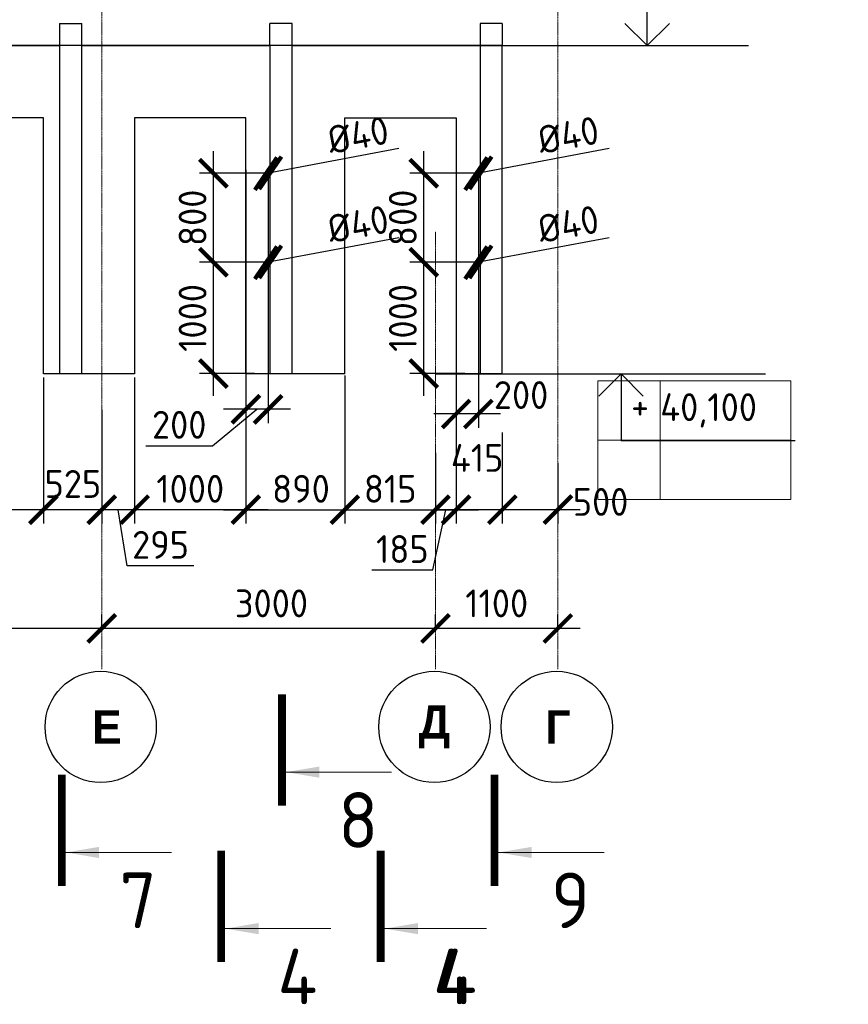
# Model space of a CAD drawing. Header units: millimetres. Extents: x 247266 to 730847, y -636031 to 10052.
# Tile 162 of 256: x 532607 to 540056, y -236353 to -227506. Entities that reach past the tile are written whole.
import ezdxf

# ---------------------------------------------------------------- set-up
doc = ezdxf.new("R2010")
doc.units = ezdxf.units.MM
for name, pattern in [('______5', [1100, 800, -100, 100, -100]), ('________', [0]), ('HIDDEN2', [4.7625, 3.175, -1.5875]), ('осевая', [50.8, 31.75, -6.35, 6.35, -6.35])]:
    doc.linetypes.add(name, pattern=pattern)
for name, color, linetype, lineweight in [('RAZMER', 7, 'Continuous', 15), ('Standard', 7, 'Continuous', 25), ('АС-Таблицы', 7, 'Continuous', 20), ('Оси', 7, '______5', 18), ('отметки', 7, 'Continuous', 18), ('Узлы', 7, 'Continuous', 0)]:
    doc.layers.add(name, color=color, linetype=linetype, lineweight=lineweight)
doc.layers.add('РАЗМЕРЫ', color=7, linetype='Continuous')
doc.styles.add('Century Gothic', font='GOTHIC.TTF')
doc.styles.add('GOST-2.304_Type-B', font='GOST_Common.ttf')
doc.styles.add('ГОСТ', font='GOST_Common.ttf')
doc.dimstyles.new('СПДС', dxfattribs={"dimscale": 100, "dimtxt": 2.5, "dimasz": 2.5, "dimexe": 1.25, "dimexo": 0, "dimtad": 1, "dimdec": 0, "dimtxsty": 'GOST-2.304_Type-B', "dimblk": 'ARCHTICK', "dimcen": 2.5, "dimdle": 2, "dimadec": 0, "dimazin": 2, "dimtfac": 0.75, "dimtdec": 0, "dimtmove": 1, "dimatfit": 3, "dimfxl": 1, "dimtolj": 1, "dimarcsym": 1})

# ---------------------------------------------------------------- blocks, each defined once
blk = doc.blocks.new('NSY101')
at = {"color": 0, "linetype": 'ByBlock', "lineweight": -2}
blk.add_circle((0, 0), 50, dxfattribs=at)
blk = doc.blocks.new('_ArchTick')
at = {"color": 0, "linetype": 'ByBlock', "const_width": 0.15}
blk.add_lwpolyline([(-0.5, -0.5), (0.5, 0.5)], dxfattribs=at)
blk = doc.blocks.new('*D889')
at = {"color": 0, "lineweight": -2}
for p, q in [((536345, -232975.8), (536345, -232850.8)), ((537445, -232975.8), (537445, -232850.8)), ((537645, -232975.8), (536145, -232975.8))]:
    blk.add_line(p, q, dxfattribs=at)
at = {"layer": 'DEFPOINTS', "color": 0, "ltscale": 100}
for p in [(536345, -232975.8), (536345, -232975.8), (537445, -232975.8)]:
    blk.add_point(p, dxfattribs=at)
at = {"color": 0, "lineweight": -2, "ltscale": 100, "xscale": 250, "yscale": 250, "zscale": 250, "rotation": 180}
blk.add_blockref('_ArchTick', (536345, -232975.8), dxfattribs=at)
at = {"color": 0, "lineweight": -2, "ltscale": 100, "xscale": 250, "yscale": 250, "zscale": 250}
blk.add_blockref('_ArchTick', (537445, -232975.8), dxfattribs=at)
at = {"color": 0, "lineweight": 0, "ltscale": 100, "insert": (536895, -232750.7), "char_height": 250, "width": 83333.333, "attachment_point": 5, "style": 'GOST-2.304_Type-B'}
blk.add_mtext('\\A1;1100', dxfattribs=at)
blk = doc.blocks.new('*D890')
at = {"color": 0, "lineweight": -2}
for p, q in [((533345, -232975.8), (533345, -232850.8)), ((536345, -232975.8), (536345, -232850.8)), ((536545, -232975.8), (533145, -232975.8))]:
    blk.add_line(p, q, dxfattribs=at)
at = {"layer": 'DEFPOINTS', "color": 0, "ltscale": 100}
for p in [(533345, -232975.8), (533345, -232975.8), (536345, -232975.8)]:
    blk.add_point(p, dxfattribs=at)
at = {"color": 0, "lineweight": -2, "ltscale": 100, "xscale": 250, "yscale": 250, "zscale": 250, "rotation": 180}
blk.add_blockref('_ArchTick', (533345, -232975.8), dxfattribs=at)
at = {"color": 0, "lineweight": -2, "ltscale": 100, "xscale": 250, "yscale": 250, "zscale": 250}
blk.add_blockref('_ArchTick', (536345, -232975.8), dxfattribs=at)
at = {"color": 0, "lineweight": 0, "ltscale": 100, "insert": (534870.1, -232750.7), "char_height": 250, "width": 83333.333, "attachment_point": 5, "style": 'GOST-2.304_Type-B'}
blk.add_mtext('\\A1;3000', dxfattribs=at)
blk = doc.blocks.new('*D891')
at = {"color": 0, "lineweight": -2}
for p, q in [((530245, -233399.3), (530245, -232850.8)), ((533345, -232975.8), (533345, -232850.8)), ((533545, -232975.8), (530045, -232975.8))]:
    blk.add_line(p, q, dxfattribs=at)
at = {"layer": 'DEFPOINTS', "color": 0, "ltscale": 100}
for p in [(530245, -232975.8), (533345, -232975.8), (530245, -233399.3)]:
    blk.add_point(p, dxfattribs=at)
at = {"color": 0, "lineweight": -2, "ltscale": 100, "xscale": 250, "yscale": 250, "zscale": 250, "rotation": 180}
blk.add_blockref('_ArchTick', (530245, -232975.8), dxfattribs=at)
at = {"color": 0, "lineweight": -2, "ltscale": 100, "xscale": 250, "yscale": 250, "zscale": 250}
blk.add_blockref('_ArchTick', (533345, -232975.8), dxfattribs=at)
at = {"color": 0, "lineweight": 0, "ltscale": 100, "insert": (531795, -232750.7), "char_height": 250, "width": 83333.333, "attachment_point": 5, "style": 'GOST-2.304_Type-B'}
blk.add_mtext('\\A1;3100', dxfattribs=at)
blk = doc.blocks.new('*D892')
at = {"color": 0, "lineweight": -2}
for p, q in [((549100.6, -232634.5), (549100.6, -232509.5)), ((550200.6, -232634.5), (550200.6, -232509.5)), ((550400.6, -232634.5), (548900.6, -232634.5))]:
    blk.add_line(p, q, dxfattribs=at)
at = {"layer": 'DEFPOINTS', "color": 0, "ltscale": 100}
for p in [(549100.6, -232634.5), (549100.6, -232634.5), (550200.6, -232634.5)]:
    blk.add_point(p, dxfattribs=at)
at = {"color": 0, "lineweight": -2, "ltscale": 100, "xscale": 250, "yscale": 250, "zscale": 250, "rotation": 180}
blk.add_blockref('_ArchTick', (549100.6, -232634.5), dxfattribs=at)
at = {"color": 0, "lineweight": -2, "ltscale": 100, "xscale": 250, "yscale": 250, "zscale": 250}
blk.add_blockref('_ArchTick', (550200.6, -232634.5), dxfattribs=at)
at = {"color": 0, "lineweight": 0, "ltscale": 100, "insert": (549650.6, -232409.4), "char_height": 250, "width": 83333.333, "attachment_point": 5, "style": 'GOST-2.304_Type-B'}
blk.add_mtext('\\A1;1100', dxfattribs=at)
blk = doc.blocks.new('*D893')
at = {"color": 0, "lineweight": -2}
for p, q in [((546100.6, -232634.5), (546100.6, -232509.5)), ((549100.6, -232634.5), (549100.6, -232509.5)), ((549300.6, -232634.5), (545900.6, -232634.5))]:
    blk.add_line(p, q, dxfattribs=at)
at = {"layer": 'DEFPOINTS', "color": 0, "ltscale": 100}
for p in [(546100.6, -232634.5), (546100.6, -232634.5), (549100.6, -232634.5)]:
    blk.add_point(p, dxfattribs=at)
at = {"color": 0, "lineweight": -2, "ltscale": 100, "xscale": 250, "yscale": 250, "zscale": 250, "rotation": 180}
blk.add_blockref('_ArchTick', (546100.6, -232634.5), dxfattribs=at)
at = {"color": 0, "lineweight": -2, "ltscale": 100, "xscale": 250, "yscale": 250, "zscale": 250}
blk.add_blockref('_ArchTick', (549100.6, -232634.5), dxfattribs=at)
at = {"color": 0, "lineweight": 0, "ltscale": 100, "insert": (547625.7, -232409.4), "char_height": 250, "width": 83333.333, "attachment_point": 5, "style": 'GOST-2.304_Type-B'}
blk.add_mtext('\\A1;3000', dxfattribs=at)
blk = doc.blocks.new('*D894')
at = {"color": 0, "lineweight": -2}
for p, q in [((543000.6, -233058), (543000.6, -232509.5)), ((546100.6, -232634.5), (546100.6, -232509.5)), ((546300.6, -232634.5), (542800.6, -232634.5))]:
    blk.add_line(p, q, dxfattribs=at)
at = {"layer": 'DEFPOINTS', "color": 0, "ltscale": 100}
for p in [(543000.6, -232634.5), (546100.6, -232634.5), (543000.6, -233058)]:
    blk.add_point(p, dxfattribs=at)
at = {"color": 0, "lineweight": -2, "ltscale": 100, "xscale": 250, "yscale": 250, "zscale": 250, "rotation": 180}
blk.add_blockref('_ArchTick', (543000.6, -232634.5), dxfattribs=at)
at = {"color": 0, "lineweight": -2, "ltscale": 100, "xscale": 250, "yscale": 250, "zscale": 250}
blk.add_blockref('_ArchTick', (546100.6, -232634.5), dxfattribs=at)
at = {"color": 0, "lineweight": 0, "ltscale": 100, "insert": (544550.6, -232409.4), "char_height": 250, "width": 83333.333, "attachment_point": 5, "style": 'GOST-2.304_Type-B'}
blk.add_mtext('\\A1;3100', dxfattribs=at)
blk = doc.blocks.new('*D939')
at = {"color": 0, "lineweight": -2}
for p, q in [((562527.7, -232847.7), (560577.7, -232847.7)), ((560777.7, -232847.7), (560777.7, -232972.7)), ((562327.7, -232847.7), (562327.7, -232972.7))]:
    blk.add_line(p, q, dxfattribs=at)
at = {"layer": 'DEFPOINTS', "color": 0, "ltscale": 100}
for p in [(560777.7, -232847.7), (560777.7, -232847.7), (562327.7, -232847.7)]:
    blk.add_point(p, dxfattribs=at)
at = {"color": 0, "lineweight": -2, "ltscale": 100, "xscale": 250, "yscale": 250, "zscale": 250, "rotation": 180}
blk.add_blockref('_ArchTick', (560777.7, -232847.7), dxfattribs=at)
at = {"color": 0, "lineweight": -2, "ltscale": 100, "xscale": 250, "yscale": 250, "zscale": 250}
blk.add_blockref('_ArchTick', (562327.7, -232847.7), dxfattribs=at)
at = {"color": 0, "lineweight": 0, "ltscale": 100, "insert": (561552.7, -232622.6), "char_height": 250, "width": 83333.333, "attachment_point": 5, "style": 'GOST-2.304_Type-B'}
blk.add_mtext('\\A1;1550', dxfattribs=at)
blk = doc.blocks.new('*D940')
at = {"color": 0, "lineweight": -2}
for p, q in [((560977.7, -232847.7), (554877.7, -232847.7)), ((555077.7, -232847.7), (555077.7, -232972.7)), ((560777.7, -232847.7), (560777.7, -232972.7))]:
    blk.add_line(p, q, dxfattribs=at)
at = {"layer": 'DEFPOINTS', "color": 0, "ltscale": 100}
for p in [(555077.7, -232847.7), (555077.7, -232847.7), (560777.7, -232847.7)]:
    blk.add_point(p, dxfattribs=at)
at = {"color": 0, "lineweight": -2, "ltscale": 100, "xscale": 250, "yscale": 250, "zscale": 250, "rotation": 180}
blk.add_blockref('_ArchTick', (555077.7, -232847.7), dxfattribs=at)
at = {"color": 0, "lineweight": -2, "ltscale": 100, "xscale": 250, "yscale": 250, "zscale": 250}
blk.add_blockref('_ArchTick', (560777.7, -232847.7), dxfattribs=at)
at = {"color": 0, "lineweight": 0, "ltscale": 100, "insert": (557952.9, -232622.3), "char_height": 250, "width": 83333.333, "attachment_point": 5, "style": 'GOST-2.304_Type-B'}
blk.add_mtext('\\A1;5700', dxfattribs=at)
blk = doc.blocks.new('*T883')
at = {"layer": 'DEFPOINTS', "color": 8, "linetype": 'ByBlock', "lineweight": 0}
for p, q in [((0, 1066.7), (1734.3, 1066.7)), ((0, 0), (0, 1066.7)), ((561.2, 0), (561.2, 1066.7)), ((1734.3, 0), (1734.3, 1066.7)), ((0, 533.3), (1734.3, 533.3)), ((0, 0), (1734.3, 0))]:
    blk.add_line(p, q, dxfattribs=at)
at = {"layer": 'АС-Таблицы', "color": 0, "char_height": 250, "style": 'ГОСТ'}
for s, insert, width, attachment_point in [('+', (461.2, 966.7), 361.223, 3), ('40,100', (561.2, 800), 1173.087, 4)]:
    blk.add_mtext(s, dxfattribs=dict(at, insert=insert, width=width, attachment_point=attachment_point))
blk = doc.blocks.new('*D1356')
at = {"layer": 'DEFPOINTS', "color": 0, "ltscale": 100}
for p in [(536945, -231214.7), (537445, -231486.5), (536945, -231909)]:
    blk.add_point(p, dxfattribs=at)
at = {"layer": 'РАЗМЕРЫ', "color": 0, "lineweight": -2}
for p, q in [((536945, -231214.7), (536945, -232034)), ((537445, -231486.5), (537445, -232034)), ((537645, -231909), (536745, -231909))]:
    blk.add_line(p, q, dxfattribs=at)
at = {"layer": 'РАЗМЕРЫ', "color": 0, "lineweight": -2, "ltscale": 100, "xscale": 250, "yscale": 250, "zscale": 250, "rotation": 180}
blk.add_blockref('_ArchTick', (536945, -231909), dxfattribs=at)
at = {"layer": 'РАЗМЕРЫ', "color": 0, "lineweight": -2, "ltscale": 100, "xscale": 250, "yscale": 250, "zscale": 250}
blk.add_blockref('_ArchTick', (537445, -231909), dxfattribs=at)
at = {"layer": 'РАЗМЕРЫ', "color": 0, "lineweight": 0, "ltscale": 100, "insert": (537828.6, -231839.1), "char_height": 250, "attachment_point": 5, "style": 'GOST-2.304_Type-B'}
blk.add_mtext('\\A1;500', dxfattribs=at)
blk = doc.blocks.new('*D1357')
at = {"layer": 'DEFPOINTS', "color": 0, "ltscale": 100}
for p in [(536945, -231396.7), (536530, -231442.7), (536530, -231909)]:
    blk.add_point(p, dxfattribs=at)
at = {"layer": 'РАЗМЕРЫ', "color": 0, "lineweight": -2}
for p, q in [((536945, -231396.7), (536945, -232034)), ((536530, -231442.7), (536530, -232034)), ((537145, -231909), (536330, -231909))]:
    blk.add_line(p, q, dxfattribs=at)
at = {"layer": 'РАЗМЕРЫ', "color": 0, "lineweight": -2, "ltscale": 100, "xscale": 250, "yscale": 250, "zscale": 250, "rotation": 180}
blk.add_blockref('_ArchTick', (536530, -231909), dxfattribs=at)
at = {"layer": 'РАЗМЕРЫ', "color": 0, "lineweight": -2, "ltscale": 100, "xscale": 250, "yscale": 250, "zscale": 250}
blk.add_blockref('_ArchTick', (536945, -231909), dxfattribs=at)
at = {"layer": 'РАЗМЕРЫ', "color": 0, "lineweight": 0, "ltscale": 100, "insert": (536719.1, -231443.6), "char_height": 250, "attachment_point": 5, "style": 'GOST-2.304_Type-B'}
blk.add_mtext('\\A1;415', dxfattribs=at)
blk = doc.blocks.new('*D1358')
at = {"layer": 'DEFPOINTS', "color": 0, "ltscale": 100}
for p in [(536530, -230698), (536345, -231396.7), (536530, -231909)]:
    blk.add_point(p, dxfattribs=at)
at = {"layer": 'РАЗМЕРЫ', "color": 0, "lineweight": -2}
for p, q in [((536530, -230698), (536530, -232034)), ((536345, -231396.7), (536345, -232034)), ((536145, -231909), (536730, -231909)), ((536322.2, -232450.2), (536437.5, -231909)), ((535771.8, -232450.2), (536322.2, -232450.2))]:
    blk.add_line(p, q, dxfattribs=at)
at = {"layer": 'РАЗМЕРЫ', "color": 0, "lineweight": -2, "ltscale": 100, "xscale": 250, "yscale": 250, "zscale": 250, "rotation": 180}
blk.add_blockref('_ArchTick', (536345, -231909), dxfattribs=at)
at = {"layer": 'РАЗМЕРЫ', "color": 0, "lineweight": -2, "ltscale": 100, "xscale": 250, "yscale": 250, "zscale": 250}
blk.add_blockref('_ArchTick', (536530, -231909), dxfattribs=at)
at = {"layer": 'РАЗМЕРЫ', "color": 0, "lineweight": 0, "ltscale": 100, "insert": (536047, -232262.6), "char_height": 250, "attachment_point": 5, "style": 'GOST-2.304_Type-B'}
blk.add_mtext('\\A1;185', dxfattribs=at)
blk = doc.blocks.new('*D1359')
at = {"layer": 'DEFPOINTS', "color": 0, "ltscale": 100}
for p in [(533640, -230722), (534640, -231230.5), (533640, -231909)]:
    blk.add_point(p, dxfattribs=at)
at = {"layer": 'РАЗМЕРЫ', "color": 0, "lineweight": -2}
for p, q in [((533640, -230722), (533640, -232034)), ((534640, -231230.5), (534640, -232034)), ((534840, -231909), (533440, -231909))]:
    blk.add_line(p, q, dxfattribs=at)
at = {"layer": 'РАЗМЕРЫ', "color": 0, "lineweight": -2, "ltscale": 100, "xscale": 250, "yscale": 250, "zscale": 250, "rotation": 180}
blk.add_blockref('_ArchTick', (533640, -231909), dxfattribs=at)
at = {"layer": 'РАЗМЕРЫ', "color": 0, "lineweight": -2, "ltscale": 100, "xscale": 250, "yscale": 250, "zscale": 250}
blk.add_blockref('_ArchTick', (534640, -231909), dxfattribs=at)
at = {"layer": 'РАЗМЕРЫ', "color": 0, "lineweight": 0, "ltscale": 100, "insert": (534140, -231721.3), "char_height": 250, "attachment_point": 5, "style": 'GOST-2.304_Type-B'}
blk.add_mtext('\\A1;1000', dxfattribs=at)
blk = doc.blocks.new('*D1360')
at = {"layer": 'DEFPOINTS', "color": 0, "ltscale": 100}
for p in [(533345, -231011.5), (532820, -231524), (532820, -231909)]:
    blk.add_point(p, dxfattribs=at)
at = {"layer": 'РАЗМЕРЫ', "color": 0, "lineweight": -2}
for p, q in [((533345, -231011.5), (533345, -232034)), ((532820, -231524), (532820, -232034)), ((533545, -231909), (532620, -231909))]:
    blk.add_line(p, q, dxfattribs=at)
at = {"layer": 'РАЗМЕРЫ', "color": 0, "lineweight": -2, "ltscale": 100, "xscale": 250, "yscale": 250, "zscale": 250, "rotation": 180}
blk.add_blockref('_ArchTick', (532820, -231909), dxfattribs=at)
at = {"layer": 'РАЗМЕРЫ', "color": 0, "lineweight": -2, "ltscale": 100, "xscale": 250, "yscale": 250, "zscale": 250}
blk.add_blockref('_ArchTick', (533345, -231909), dxfattribs=at)
at = {"layer": 'РАЗМЕРЫ', "color": 0, "lineweight": 0, "ltscale": 100, "insert": (533085, -231677.5), "char_height": 250, "attachment_point": 5, "style": 'GOST-2.304_Type-B'}
blk.add_mtext('\\A1;525', dxfattribs=at)
blk = doc.blocks.new('*D1362')
at = {"layer": 'DEFPOINTS', "color": 0, "ltscale": 100}
for p in [(534640, -230714.4), (535530, -230702.4), (535530, -231909)]:
    blk.add_point(p, dxfattribs=at)
at = {"layer": 'РАЗМЕРЫ', "color": 0, "lineweight": -2}
for p, q in [((534640, -230714.4), (534640, -232034)), ((535530, -230702.4), (535530, -232034)), ((534440, -231909), (535730, -231909))]:
    blk.add_line(p, q, dxfattribs=at)
at = {"layer": 'РАЗМЕРЫ', "color": 0, "lineweight": -2, "ltscale": 100, "xscale": 250, "yscale": 250, "zscale": 250, "rotation": 180}
blk.add_blockref('_ArchTick', (534640, -231909), dxfattribs=at)
at = {"layer": 'РАЗМЕРЫ', "color": 0, "lineweight": -2, "ltscale": 100, "xscale": 250, "yscale": 250, "zscale": 250}
blk.add_blockref('_ArchTick', (535530, -231909), dxfattribs=at)
at = {"layer": 'РАЗМЕРЫ', "color": 0, "lineweight": 0, "ltscale": 100, "insert": (535135.4, -231721.3), "char_height": 250, "attachment_point": 5, "style": 'GOST-2.304_Type-B'}
blk.add_mtext('\\A1;890', dxfattribs=at)
blk = doc.blocks.new('*D1363')
at = {"layer": 'DEFPOINTS', "color": 0, "ltscale": 100}
for p in [(535530, -230702.4), (536345, -231584.8), (536345, -231909)]:
    blk.add_point(p, dxfattribs=at)
at = {"layer": 'РАЗМЕРЫ', "color": 0, "lineweight": -2}
for p, q in [((535530, -230702.4), (535530, -232034)), ((536345, -231584.8), (536345, -232034)), ((535330, -231909), (536545, -231909))]:
    blk.add_line(p, q, dxfattribs=at)
at = {"layer": 'РАЗМЕРЫ', "color": 0, "lineweight": -2, "ltscale": 100, "xscale": 250, "yscale": 250, "zscale": 250, "rotation": 180}
blk.add_blockref('_ArchTick', (535530, -231909), dxfattribs=at)
at = {"layer": 'РАЗМЕРЫ', "color": 0, "lineweight": -2, "ltscale": 100, "xscale": 250, "yscale": 250, "zscale": 250}
blk.add_blockref('_ArchTick', (536345, -231909), dxfattribs=at)
at = {"layer": 'РАЗМЕРЫ', "color": 0, "lineweight": 0, "ltscale": 100, "insert": (535937.5, -231721.3), "char_height": 250, "attachment_point": 5, "style": 'GOST-2.304_Type-B'}
blk.add_mtext('\\A1;815', dxfattribs=at)
blk = doc.blocks.new('*D1364')
at = {"layer": 'DEFPOINTS', "color": 0, "ltscale": 100}
for p in [(533640, -230722), (533345, -231733.1), (533345, -231909)]:
    blk.add_point(p, dxfattribs=at)
at = {"layer": 'РАЗМЕРЫ', "color": 0, "lineweight": -2}
for p, q in [((533640, -230722), (533640, -232034)), ((533345, -231733.1), (533345, -232034)), ((533840, -231909), (533145, -231909)), ((533572.4, -232412.4), (533492.5, -231909)), ((534172.9, -232412.4), (533572.4, -232412.4))]:
    blk.add_line(p, q, dxfattribs=at)
at = {"layer": 'РАЗМЕРЫ', "color": 0, "lineweight": -2, "ltscale": 100, "xscale": 250, "yscale": 250, "zscale": 250, "rotation": 180}
blk.add_blockref('_ArchTick', (533345, -231909), dxfattribs=at)
at = {"layer": 'РАЗМЕРЫ', "color": 0, "lineweight": -2, "ltscale": 100, "xscale": 250, "yscale": 250, "zscale": 250}
blk.add_blockref('_ArchTick', (533640, -231909), dxfattribs=at)
at = {"layer": 'РАЗМЕРЫ', "color": 0, "lineweight": 0, "ltscale": 100, "insert": (533872.7, -232224.8), "char_height": 250, "attachment_point": 5, "style": 'GOST-2.304_Type-B'}
blk.add_mtext('\\A1;295', dxfattribs=at)
blk = doc.blocks.new('*D1365')
at = {"layer": 'DEFPOINTS', "color": 0, "ltscale": 100}
for p in [(532820, -230721), (531519.5, -231716.9), (531519.5, -231909)]:
    blk.add_point(p, dxfattribs=at)
at = {"layer": 'РАЗМЕРЫ', "color": 0, "lineweight": -2}
for p, q in [((532820, -230721), (532820, -232034)), ((531519.5, -231716.9), (531519.5, -232034)), ((533020, -231909), (531319.5, -231909))]:
    blk.add_line(p, q, dxfattribs=at)
at = {"layer": 'РАЗМЕРЫ', "color": 0, "lineweight": -2, "ltscale": 100, "xscale": 250, "yscale": 250, "zscale": 250, "rotation": 180}
blk.add_blockref('_ArchTick', (531519.5, -231909), dxfattribs=at)
at = {"layer": 'РАЗМЕРЫ', "color": 0, "lineweight": -2, "ltscale": 100, "xscale": 250, "yscale": 250, "zscale": 250}
blk.add_blockref('_ArchTick', (532820, -231909), dxfattribs=at)
at = {"layer": 'РАЗМЕРЫ', "color": 0, "lineweight": 0, "ltscale": 100, "insert": (532169.8, -231721.3), "char_height": 250, "attachment_point": 5, "style": 'GOST-2.304_Type-B'}
blk.add_mtext('\\A1;1300', dxfattribs=at)
blk = doc.blocks.new('*D1377')
at = {"layer": 'DEFPOINTS', "color": 0, "ltscale": 100}
for p in [(536530, -228902.7), (536730, -228886.2), (536530, -231048.6)]:
    blk.add_point(p, dxfattribs=at)
at = {"layer": 'РАЗМЕРЫ', "color": 0, "lineweight": -2}
for p, q in [((536530, -228902.7), (536530, -231173.6)), ((536730, -228886.2), (536730, -231173.6)), ((536930, -231048.6), (536330, -231048.6))]:
    blk.add_line(p, q, dxfattribs=at)
at = {"layer": 'РАЗМЕРЫ', "color": 0, "lineweight": -2, "ltscale": 100, "xscale": 250, "yscale": 250, "zscale": 250, "rotation": 180}
blk.add_blockref('_ArchTick', (536530, -231048.6), dxfattribs=at)
at = {"layer": 'РАЗМЕРЫ', "color": 0, "lineweight": -2, "ltscale": 100, "xscale": 250, "yscale": 250, "zscale": 250}
blk.add_blockref('_ArchTick', (536730, -231048.6), dxfattribs=at)
at = {"layer": 'РАЗМЕРЫ', "color": 0, "lineweight": 0, "ltscale": 100, "insert": (537114, -230878.8), "char_height": 250, "attachment_point": 5, "style": 'GOST-2.304_Type-B'}
blk.add_mtext('\\A1;200', dxfattribs=at)
blk = doc.blocks.new('*D1378')
at = {"layer": 'DEFPOINTS', "color": 0, "ltscale": 100}
for p in [(536238.8, -229686.2), (536730, -229686.2), (536609, -230685.8)]:
    blk.add_point(p, dxfattribs=at)
at = {"layer": 'РАЗМЕРЫ', "color": 0, "lineweight": -2}
for p, q in [((536238.8, -230885.8), (536238.8, -229486.2)), ((536730, -229686.2), (536113.8, -229686.2)), ((536609, -230685.8), (536113.8, -230685.8))]:
    blk.add_line(p, q, dxfattribs=at)
at = {"layer": 'РАЗМЕРЫ', "color": 0, "lineweight": -2, "ltscale": 100, "xscale": 250, "yscale": 250, "zscale": 250}
for p, rotation in [((536238.8, -229686.2), 90), ((536238.8, -230685.8), 270)]:
    blk.add_blockref('_ArchTick', p, dxfattribs=dict(at, rotation=rotation))
at = {"layer": 'РАЗМЕРЫ', "color": 0, "lineweight": 0, "ltscale": 100, "insert": (536051.1, -230186), "char_height": 250, "attachment_point": 5, "rotation": 90, "style": 'GOST-2.304_Type-B'}
blk.add_mtext('\\A1;1000', dxfattribs=at)
blk = doc.blocks.new('*D1367')
at = {"layer": 'DEFPOINTS', "color": 0, "ltscale": 100}
for p in [(536238.8, -228886.2), (536730, -228886.2), (536530, -229686.2)]:
    blk.add_point(p, dxfattribs=at)
at = {"layer": 'РАЗМЕРЫ', "color": 0, "lineweight": -2}
for p, q in [((536238.8, -229886.2), (536238.8, -228686.2)), ((536730, -228886.2), (536113.8, -228886.2)), ((536530, -229686.2), (536113.8, -229686.2))]:
    blk.add_line(p, q, dxfattribs=at)
at = {"layer": 'РАЗМЕРЫ', "color": 0, "lineweight": -2, "ltscale": 100, "xscale": 250, "yscale": 250, "zscale": 250}
for p, rotation in [((536238.8, -228886.2), 90), ((536238.8, -229686.2), 270)]:
    blk.add_blockref('_ArchTick', p, dxfattribs=dict(at, rotation=rotation))
at = {"layer": 'РАЗМЕРЫ', "color": 0, "lineweight": 0, "ltscale": 100, "insert": (536051.1, -229286.2), "char_height": 250, "attachment_point": 5, "rotation": 90, "style": 'GOST-2.304_Type-B'}
blk.add_mtext('\\A1;800', dxfattribs=at)
blk = doc.blocks.new('*D1379')
at = {"layer": 'РАЗМЕРЫ', "color": 0, "lineweight": -2}
for p in [(537904.9, -228665.1), (536710.3, -228889.9)]:
    blk.add_line(p, (536749.7, -228882.5), dxfattribs=at)
at = {"layer": 'РАЗМЕРЫ', "color": 0, "lineweight": -2, "ltscale": 100, "xscale": 250, "yscale": 250, "zscale": 250}
for p, rotation in [((536710.3, -228889.9), 10.65353269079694), ((536749.7, -228882.5), 190.6535326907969)]:
    blk.add_blockref('_ArchTick', p, dxfattribs=dict(at, rotation=rotation))
at = {"layer": 'РАЗМЕРЫ', "color": 0, "ltscale": 100, "insert": (537538.3, -228543.2), "char_height": 250, "attachment_point": 5, "rotation": 10.65353, "style": 'GOST-2.304_Type-B'}
blk.add_mtext('\\A1;%%c40', dxfattribs=at)
blk = doc.blocks.new('*D1368')
at = {"layer": 'РАЗМЕРЫ', "color": 0, "lineweight": -2}
for p in [(537904.9, -229465.1), (536710.3, -229689.9)]:
    blk.add_line(p, (536749.7, -229682.5), dxfattribs=at)
at = {"layer": 'РАЗМЕРЫ', "color": 0, "lineweight": -2, "ltscale": 100, "xscale": 250, "yscale": 250, "zscale": 250}
for p, rotation in [((536710.3, -229689.9), 10.65353269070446), ((536749.7, -229682.5), 190.6535326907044)]:
    blk.add_blockref('_ArchTick', p, dxfattribs=dict(at, rotation=rotation))
at = {"layer": 'РАЗМЕРЫ', "color": 0, "ltscale": 100, "insert": (537538.3, -229343.2), "char_height": 250, "attachment_point": 5, "rotation": 10.65353, "style": 'GOST-2.304_Type-B'}
blk.add_mtext('\\A1;%%c40', dxfattribs=at)
blk = doc.blocks.new('*D1369')
at = {"layer": 'DEFPOINTS', "color": 0, "ltscale": 100}
for p in [(534640, -228856.1), (534840, -228886.2), (534640, -231007.2)]:
    blk.add_point(p, dxfattribs=at)
at = {"layer": 'РАЗМЕРЫ', "color": 0, "lineweight": -2}
for p, q in [((534640, -228856.1), (534640, -231132.2)), ((534840, -228886.2), (534840, -231132.2)), ((534341.1, -231334), (534740, -231007.2)), ((535040, -231007.2), (534440, -231007.2)), ((533740.6, -231334), (534341.1, -231334))]:
    blk.add_line(p, q, dxfattribs=at)
at = {"layer": 'РАЗМЕРЫ', "color": 0, "lineweight": -2, "ltscale": 100, "xscale": 250, "yscale": 250, "zscale": 250, "rotation": 180}
blk.add_blockref('_ArchTick', (534640, -231007.2), dxfattribs=at)
at = {"layer": 'РАЗМЕРЫ', "color": 0, "lineweight": -2, "ltscale": 100, "xscale": 250, "yscale": 250, "zscale": 250}
blk.add_blockref('_ArchTick', (534840, -231007.2), dxfattribs=at)
at = {"layer": 'РАЗМЕРЫ', "color": 0, "lineweight": 0, "ltscale": 100, "insert": (534040.8, -231146.3), "char_height": 250, "attachment_point": 5, "style": 'GOST-2.304_Type-B'}
blk.add_mtext('\\A1;200', dxfattribs=at)
blk = doc.blocks.new('*D1370')
at = {"layer": 'DEFPOINTS', "color": 0, "ltscale": 100}
for p in [(534348.8, -229686.2), (534840, -229686.2), (534719, -230685.8)]:
    blk.add_point(p, dxfattribs=at)
at = {"layer": 'РАЗМЕРЫ', "color": 0, "lineweight": -2}
for p, q in [((534348.8, -230885.8), (534348.8, -229486.2)), ((534840, -229686.2), (534223.8, -229686.2)), ((534719, -230685.8), (534223.8, -230685.8))]:
    blk.add_line(p, q, dxfattribs=at)
at = {"layer": 'РАЗМЕРЫ', "color": 0, "lineweight": -2, "ltscale": 100, "xscale": 250, "yscale": 250, "zscale": 250}
for p, rotation in [((534348.8, -229686.2), 90), ((534348.8, -230685.8), 270)]:
    blk.add_blockref('_ArchTick', p, dxfattribs=dict(at, rotation=rotation))
at = {"layer": 'РАЗМЕРЫ', "color": 0, "lineweight": 0, "ltscale": 100, "insert": (534161.1, -230186), "char_height": 250, "attachment_point": 5, "rotation": 90, "style": 'GOST-2.304_Type-B'}
blk.add_mtext('\\A1;1000', dxfattribs=at)
blk = doc.blocks.new('*D1371')
at = {"layer": 'DEFPOINTS', "color": 0, "ltscale": 100}
for p in [(534348.8, -228886.2), (534840, -228886.2), (534640, -229686.2)]:
    blk.add_point(p, dxfattribs=at)
at = {"layer": 'РАЗМЕРЫ', "color": 0, "lineweight": -2}
for p, q in [((534348.8, -229886.2), (534348.8, -228686.2)), ((534840, -228886.2), (534223.8, -228886.2)), ((534640, -229686.2), (534223.8, -229686.2))]:
    blk.add_line(p, q, dxfattribs=at)
at = {"layer": 'РАЗМЕРЫ', "color": 0, "lineweight": -2, "ltscale": 100, "xscale": 250, "yscale": 250, "zscale": 250}
for p, rotation in [((534348.8, -228886.2), 90), ((534348.8, -229686.2), 270)]:
    blk.add_blockref('_ArchTick', p, dxfattribs=dict(at, rotation=rotation))
at = {"layer": 'РАЗМЕРЫ', "color": 0, "lineweight": 0, "ltscale": 100, "insert": (534161.1, -229286.2), "char_height": 250, "attachment_point": 5, "rotation": 90, "style": 'GOST-2.304_Type-B'}
blk.add_mtext('\\A1;800', dxfattribs=at)
blk = doc.blocks.new('*D1372')
at = {"layer": 'РАЗМЕРЫ', "color": 0, "lineweight": -2}
for p in [(536014.9, -228665.1), (534820.3, -228889.9)]:
    blk.add_line(p, (534859.7, -228882.5), dxfattribs=at)
at = {"layer": 'РАЗМЕРЫ', "color": 0, "lineweight": -2, "ltscale": 100, "xscale": 250, "yscale": 250, "zscale": 250}
for p, rotation in [((534820.3, -228889.9), 10.65353269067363), ((534859.7, -228882.5), 190.6535326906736)]:
    blk.add_blockref('_ArchTick', p, dxfattribs=dict(at, rotation=rotation))
at = {"layer": 'РАЗМЕРЫ', "color": 0, "ltscale": 100, "insert": (535648.3, -228543.2), "char_height": 250, "attachment_point": 5, "rotation": 10.65353, "style": 'GOST-2.304_Type-B'}
blk.add_mtext('\\A1;%%c40', dxfattribs=at)
blk = doc.blocks.new('*D1373')
at = {"layer": 'РАЗМЕРЫ', "color": 0, "lineweight": -2}
for p in [(536014.9, -229465.1), (534820.3, -229689.9)]:
    blk.add_line(p, (534859.7, -229682.5), dxfattribs=at)
at = {"layer": 'РАЗМЕРЫ', "color": 0, "lineweight": -2, "ltscale": 100, "xscale": 250, "yscale": 250, "zscale": 250}
for p, rotation in [((534820.3, -229689.9), 10.65353269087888), ((534859.7, -229682.5), 190.6535326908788)]:
    blk.add_blockref('_ArchTick', p, dxfattribs=dict(at, rotation=rotation))
at = {"layer": 'РАЗМЕРЫ', "color": 0, "ltscale": 100, "insert": (535648.3, -229343.2), "char_height": 250, "attachment_point": 5, "rotation": 10.65353, "style": 'GOST-2.304_Type-B'}
blk.add_mtext('\\A1;%%c40', dxfattribs=at)

msp = doc.modelspace()

# ---------------------------------------------------------------- linework, layer by layer
at = {"linetype": 'HIDDEN2', "transparency": 33554687}
for p, q in [((536945, -227739.29), (529995, -227739.29)), ((532965, -227739.29), (532965, -230689.29)), ((533165, -230689.29), (533165, -227739.29)), ((534855, -227739.29), (534855, -230689.29)), ((535055, -230689.29), (535055, -227739.29)), ((536745, -227739.29), (536745, -230689.29))]:
    msp.add_line(p, q, dxfattribs=at)
for points in [[(536196, -227739.29), (539156.97, -227739.29)], [(538104.97, -227739.29), (538939.54, -227739.29)], [(536351.73, -230689.29), (539312.7, -230689.29)]]:
    msp.add_lwpolyline(points)
at = {"layer": 'RAZMER', "ltscale": 100}
for p, q in [((538012.9, -231136.64), (538014.43, -231283.45)), ((538014.43, -231288.41), (539576.93, -231288.41)), ((538014.43, -231288.41), (539576.93, -231288.41)), ((538014.43, -231291.06), (539576.93, -231291.06))]:
    msp.add_line(p, q, dxfattribs=at)
at = {"layer": 'Standard', "linetype": '________', "lineweight": 30, "transparency": 33554687}
for p, q in [((532965, -227539.29), (532965, -227739.29)), ((532965, -227539.29), (533165, -227539.29)), ((533165, -227739.29), (533165, -227539.29)), ((534855, -227739.29), (534855, -227539.29)), ((535055, -227539.29), (534855, -227539.29)), ((535055, -227739.29), (535055, -227539.29)), ((536745, -227539.29), (536745, -227739.29)), ((536945, -227539.29), (536745, -227539.29)), ((536945, -227539.29), (536945, -227739.29)), ((530195, -227739.29), (532965, -227739.29)), ((533165, -227739.29), (534855, -227739.29)), ((535055, -227739.29), (536945, -227739.29)), ((536945, -229289.29), (536945, -227739.29)), ((532820, -228389.29), (531519.53, -228389.29)), ((532820, -230689.29), (532820, -228389.29)), ((533640, -228389.29), (533640, -230689.29)), ((534640, -228389.29), (533640, -228389.29)), ((534640, -230689.29), (534640, -228389.29)), ((535530, -230689.29), (535530, -228389.29)), ((535530, -228389.29), (536530, -228389.29)), ((536530, -228389.29), (536530, -230689.29)), ((536945, -230689.29), (536945, -229289.29)), ((533640, -230689.29), (532820, -230689.29)), ((535530, -230689.29), (534640, -230689.29)), ((536945, -230689.29), (536530, -230689.29))]:
    msp.add_line(p, q, dxfattribs=at)
at = {"layer": 'Оси', "linetype": 'осевая', "lineweight": 0, "ltscale": 0.3, "transparency": 33554687}
for p, q in [((533345, -233341.84), (533345, -226401.93)), ((537445, -233341.84), (537445, -226401.93)), ((536345, -233341.84), (536345, -229409.89))]:
    msp.add_line(p, q, dxfattribs=at)
at = {"layer": 'отметки', "linetype": 'Continuous', "lineweight": 25, "ltscale": 100}
for p, q in [((538247.82, -227739.29), (538247.82, -227139.29)), ((538012.9, -230689.29), (538012.9, -231289.29))]:
    msp.add_line(p, q, dxfattribs=at)
for points in [[(538047.82, -227539.29), (538247.82, -227739.29), (538447.82, -227539.29)], [(537812.9, -230889.29), (538012.9, -230689.29), (538212.9, -230889.29)]]:
    msp.add_lwpolyline(points, dxfattribs=at)
at = {"layer": 'Узлы', "linetype": 'Continuous', "lineweight": 0}
for p, q in [((534999.99, -234267.21, 200), (535949.99, -234267.21, 200)), ((533020.72, -234988.92, 200), (533970.72, -234988.92, 200)), ((536909.55, -234988.92, 200), (537859.55, -234988.92, 200)), ((534453.74, -235673.25, 200), (535403.74, -235673.25, 200)), ((535851.74, -235673.25, 200), (536801.74, -235673.25, 200))]:
    msp.add_line(p, q, dxfattribs=at)
at = {"layer": 'Узлы', "linetype": 'Continuous', "lineweight": 0, "const_width": 70, "elevation": 200}
for points in [[(534964.99, -234567.21), (534964.99, -233567.21)], [(532985.72, -235288.92), (532985.72, -234288.92)], [(536874.55, -235288.92), (536874.55, -234288.92)], [(534418.74, -235973.25), (534418.74, -234973.25)], [(535851.74, -235973.25), (535851.74, -234973.25)]]:
    msp.add_lwpolyline(points, dxfattribs=at)
at = {"layer": 'Узлы', "linetype": 'Continuous', "lineweight": 0}
for points in [[(534999.99, -234267.21, 200), (535300.44, -234317.49, 200), (535300.44, -234216.94, 200)], [(533020.72, -234988.92, 200), (533321.17, -235039.2, 200), (533321.17, -234938.65, 200)], [(536909.55, -234988.92, 200), (537210, -235039.2, 200), (537210, -234938.65, 200)], [(534453.74, -235673.25, 200), (534754.19, -235723.52, 200), (534754.19, -235622.97, 200)], [(535886.74, -235673.25, 200), (536187.19, -235723.52, 200), (536187.19, -235622.97, 200)]]:
    msp.add_solid(points, dxfattribs=at)

# ---------------------------------------------------------------- block references
msp.add_blockref('*T883', (537803.48, -231816.79))
at = {"layer": 'Оси', "linetype": 'Continuous', "lineweight": 25, "transparency": 33554687, "xscale": 9.999999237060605, "yscale": 9.999999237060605, "zscale": 9.999999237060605, "rotation": 90.00000000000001}
for p in [(533334.89, -233860.49), (536334.89, -233860.49), (537434.89, -233860.49)]:
    msp.add_blockref('NSY101', p, dxfattribs=at)

# ---------------------------------------------------------------- texts
at = {"layer": 'Оси', "linetype": 'Continuous', "lineweight": 25, "transparency": 33554687, "char_height": 300, "attachment_point": 5, "style": 'Century Gothic'}
for s, insert, width in [('\\A1;{\\fCentury Gothic|i0|b1;\\H300.000000;\\W1.000000;\\C16; Е}\\P', (533334.89, -233860.49), 480), ('\\A1;{\\fCentury Gothic|i0|b1;\\H300.000000;\\W1.000000;\\C16;Д}\\P', (536334.89, -233860.49), 470), ('\\A1;{\\fCentury Gothic|i0|b1;\\H300.000000;\\W1.000000;\\C16;Г}\\P', (537445, -233860.49), 345)]:
    msp.add_mtext(s, dxfattribs=dict(at, insert=insert, width=width))
at = {"layer": 'Узлы', "linetype": 'Continuous', "lineweight": 0, "char_height": 500, "attachment_point": 5, "style": 'GOST-2.304_Type-B'}
for s, insert in [('8', (535649.99, -234697.21, 200)), ('7', (533670.72, -235418.92, 200)), ('9', (537559.55, -235418.92, 200)), ('4', (535103.74, -236103.25, 200)), ('4', (536501.74, -236103.25, 200)), ('4', (536536.74, -236103.25, 200))]:
    msp.add_mtext_dynamic_manual_height_columns(s, width=723.8798, gutter_width=25, heights=[0], dxfattribs=dict(at, insert=insert))

# ---------------------------------------------------------------- dimensions: what is measured, and where the dimension line sits
at = {"lineweight": 0}
for base, p1, p2, picture, middle in [((543000.56, -232634.5), (546100.56, -232634.5), (543000.56, -233058.03), '*D894', (544550.56, -232634.5)), ((546100.56, -232634.5), (549100.56, -232634.5), (546100.56, -232634.5), '*D893', (547625.72, -232634.5)), ((549100.56, -232634.5), (550200.56, -232634.5), (549100.56, -232634.5), '*D892', (549650.56, -232634.5)), ((555077.74, -232847.7), (560777.74, -232847.7), (555077.74, -232847.7), '*D940', (557952.9, -232847.7)), ((560777.74, -232847.7), (562327.74, -232847.7), (560777.74, -232847.7), '*D939', (561552.74, -232847.7)), ((530245, -232975.81), (533345, -232975.81), (530245, -233399.34), '*D891', (531795, -232975.81)), ((533345, -232975.81), (536345, -232975.81), (533345, -232975.81), '*D890', (534870.15, -232975.81)), ((536345, -232975.81), (537445, -232975.81), (536345, -232975.81), '*D889', (536895, -232975.81))]:
    dim = msp.add_linear_dim(base=base, p1=p1, p2=p2, angle=180, dimstyle='СПДС', override={"dimgap": 1}, dxfattribs=at)
    dim.commit()
    dim.dimension.update_dxf_attribs({"geometry": picture, "text_midpoint": middle, "dimtype": 160})
at = {"layer": 'РАЗМЕРЫ'}
for p1, p2, picture, middle in [((534820.34, -228889.86), (534859.65, -228882.46), '*D1372', (535648.3, -228543.19)), ((536710.34, -228889.86), (536749.65, -228882.46), '*D1379', (537538.3, -228543.19)), ((534820.34, -229689.86), (534859.65, -229682.46), '*D1373', (535648.3, -229343.19)), ((536710.34, -229689.86), (536749.65, -229682.46), '*D1368', (537538.3, -229343.19))]:
    dim = msp.add_diameter_dim_2p(p1=p1, p2=p2, dimstyle='СПДС', dxfattribs=at)
    dim.commit()
    dim.dimension.update_dxf_attribs({"geometry": picture, "text_midpoint": middle})
at = {"layer": 'РАЗМЕРЫ', "lineweight": 0}
for base, p1, p2, angle, picture, middle in [((534348.76, -228886.16), (534640, -229686.16), (534840, -228886.16), 90, '*D1371', (534161.13, -229286.16)), ((536238.76, -228886.16), (536530, -229686.16), (536730, -228886.16), 90, '*D1367', (536051.13, -229286.16)), ((534348.76, -229686.16), (534719, -230685.76), (534840, -229686.16), 90, '*D1370', (534161.13, -230185.96)), ((536238.76, -229686.16), (536609, -230685.76), (536730, -229686.16), 90, '*D1378', (536051.13, -230185.96)), ((531519.53, -231908.97), (532820, -230721.02, 200), (531519.53, -231716.86), 180, '*D1365', (532169.76, -231721.34)), ((533640, -231908.97), (534640, -231230.52), (533640, -230722.01, 200), 180, '*D1359', (534140, -231721.34)), ((536345, -231908.97), (535530, -230702.4, 4.52), (536345, -231584.83, -200), 180, '*D1363', (535937.5, -231721.34))]:
    dim = msp.add_linear_dim(base=base, p1=p1, p2=p2, angle=angle, dimstyle='СПДС', dxfattribs=at)
    dim.commit()
    dim.dimension.update_dxf_attribs({"geometry": picture, "text_midpoint": middle})
for base, p1, p2, picture, middle in [((534640, -231007.19), (534840, -228886.16), (534640, -228856.1), '*D1369', (534278.56, -231333.96)), ((536530, -231048.58), (536730, -228886.16), (536530, -228902.7), '*D1377', (537113.99, -231066.44))]:
    dim = msp.add_linear_dim(base=base, p1=p1, p2=p2, dimstyle='СПДС', dxfattribs=at)
    dim.commit()
    dim.dimension.update_dxf_attribs({"geometry": picture, "text_midpoint": middle, "dimtype": 160})
for base, p1, p2, picture, middle in [((533345, -231908.97), (533640, -230722.01, 200), (533345, -231733.09, -200), '*D1364', (533634.95, -232412.42)), ((535530, -231908.97), (534640, -230714.44, 200), (535530, -230702.4, 4.52), '*D1362', (535135.37, -231908.97)), ((536530, -231908.97), (536345, -231396.69, -200), (536530, -230698.01, 246.39), '*D1358', (536259.68, -232450.2)), ((532820, -231908.97), (533345, -231011.47, -560), (532820, -231524.01), '*D1360', (533084.98, -231865.09)), ((536945, -231908.97), (537445, -231486.47, -560), (536945, -231214.71, -200), '*D1356', (537828.64, -232026.68)), ((536530, -231908.97), (536945, -231396.69, -200), (536530, -231442.67), '*D1357', (536719.11, -231631.18))]:
    dim = msp.add_linear_dim(base=base, p1=p1, p2=p2, angle=180, dimstyle='СПДС', dxfattribs=at)
    dim.commit()
    dim.dimension.update_dxf_attribs({"geometry": picture, "text_midpoint": middle, "dimtype": 160})

doc.saveas('drawing.dxf')
